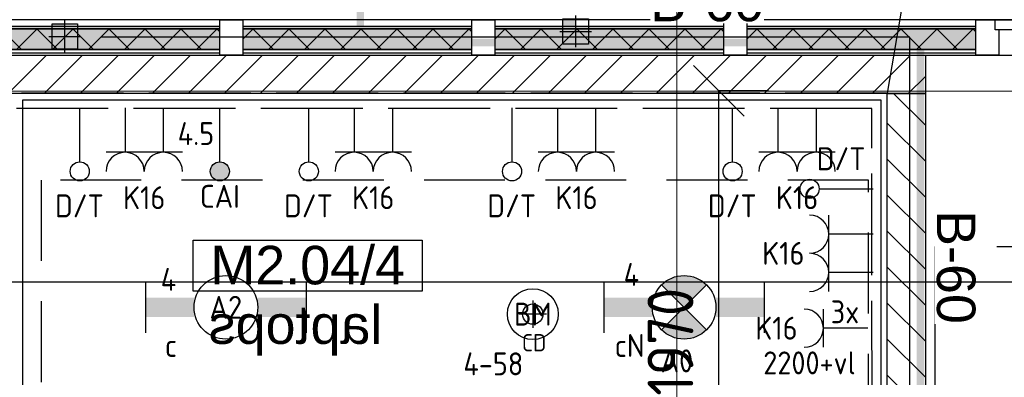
# Model space of a CAD drawing. Header units: millimetres. Extents: x -38032 to 104346, y -31182 to 78566.
# Tile 122 of 213: x 55528 to 59395, y 21949 to 23354. Entities that reach past the tile are written whole.
import ezdxf
from ezdxf.enums import TextEntityAlignment as Align

# ---------------------------------------------------------------- set-up
doc = ezdxf.new("R2010")
doc.units = ezdxf.units.MM
doc.header["$LTSCALE"] = 100
doc.set_wipeout_variables(frame=1)
doc.header["$PDMODE"] = 1
for name, pattern in [('E_GOOT3', [5, 4, -1]), ('HIDDEN', [9.525, 6.35, -3.175]), ('HIDDEN2', [4.7625, 3.175, -1.5875]), ('PHANTOM', [63.5, 31.75, -6.35, 6.35, -6.35, 6.35, -6.35]), ('STYLE_11', [5, 3.888855, -0.416718, 0.277786, -0.416641])]:
    doc.linetypes.add(name, pattern=pattern)
for name, color, linetype in [('AB$1A---_ATTRIB035', 8, 'Continuous'), ('AB$1A---_ATTRIB100', 8, 'Continuous'), ('AL$1A---_ALGEMEEN', 8, 'Continuous'), ('AL------_MAATV', 200, 'Continuous'), ('AL------_MAATVOERING', 2, 'Continuous'), ('AL------_SPARING', 2, 'Continuous'), ('AM$1A---_ARCERING', 8, 'Continuous'), ('AT$1A---_TEKST100', 8, 'Continuous'), ('BOUWKUNDIG', 8, 'Continuous'), ('brandscheiding', 5, 'HIDDEN'), ('EB6511--_ATTRIB', 2, 'Continuous'), ('EL6131--_WG', 3, 'Continuous'), ('EL6222--', 3, 'Continuous'), ('EL6311--', 3, 'Continuous'), ('el6311--nv', 7, 'Continuous'), ('EL6431--', 3, 'Continuous'), ('EL6441--', 3, 'Continuous'), ('EL6511--', 3, 'Continuous'), ('EM6131--', 1, 'Continuous'), ('kabelgoot', 5, 'Continuous'), ('Kastenscheiding', 4, 'PHANTOM'), ('LICHT_TEXT018', 1, 'Continuous'), ('versterkte strook', 7, 'Continuous')]:
    doc.layers.add(name, color=color, linetype=linetype)
doc.layers.add('stramien', color=1, linetype='Continuous', lineweight=9)
doc.styles.add('Arial', font='ARIAL.TTF')
doc.styles.add('BURO-018', font='iso.shx', dxfattribs={"height": 90})
doc.styles.get("Standard").update_dxf_attribs({"font": 'iso.shx'})
doc.dimstyles.new('STABICAD', dxfattribs={"dimscale": 100, "dimtxt": 1.8, "dimasz": 2, "dimexe": 0, "dimexo": 2.5, "dimgap": 1.5, "dimtad": 0, "dimdec": 0, "dimrnd": 10, "dimzin": 0, "dimdsep": 46, "dimtxsty": 'Standard', "dimblk1": 'OBLIQUE', "dimblk2": 'OBLIQUE', "dimsah": 1, "dimcen": -3, "dimadec": 0, "dimazin": 0, "dimtfac": 1, "dimtdec": 0, "dimtofl": 0, "dimtmove": 2, "dimatfit": 3, "dimfxl": 0, "dimtvp": 1.055556, "dimtolj": 1, "dimtzin": 0, "dimarcsym": 0})
pattern_1 = [(135, (0, 0), (70.7107, 70.7107), []), (45, (299.34, -299.34), (70.7107, -70.7107), [])]

# ---------------------------------------------------------------- blocks, each defined once
blk = doc.blocks.new('111304')
at = {"color": 0, "linetype": 'Continuous'}
for p, q in [((-1.5, 4.5), (1.5, 4.5)), ((0, 1), (0, 4.5))]:
    blk.add_line(p, q, dxfattribs=at)
blk.add_arc((0, 6), 1.5, 180, 0, dxfattribs=at)
at = {"color": 0, "linetype": 'Continuous', "style": 'BURO-018'}
for tag, p in [('E_GKAST', (0, 11.5)), ('E_GROEP', (0, 8.5)), ('E_SGROEP', (4.5, 8.5))]:
    blk.add_attdef(tag, text='', height=1.8, dxfattribs=at).set_placement(p, align=Align.MIDDLE)
at = {"color": 0, "linetype": 'Continuous', "style": 'BURO-018', "flags": 1}
for tag, p in [('E_VERMCODE', (13, 8.5)), ('E_MATCODE', (0, 0))]:
    blk.add_attdef(tag, text='', height=1.8, dxfattribs=at).set_placement(p, align=Align.MIDDLE)
blk = doc.blocks.new('_Oblique')
at = {"color": 0, "linetype": 'ByBlock', "lineweight": -2}
blk.add_line((-0.5, -0.5), (0.5, 0.5), dxfattribs=at)
blk = doc.blocks.new('*D135')
at = {"layer": 'AL------_MAATVOERING', "color": 0, "lineweight": -2}
for p, q in [((58469, 23075), (58273.8, 23075)), ((58273.8, 21102.3), (58273.8, 23075)), ((58435.7, 21102.3), (58273.8, 21102.3))]:
    blk.add_line(p, q, dxfattribs=at)
at = {"layer": 'Defpoints', "color": 0}
for p in [(58273.8, 23075), (58719, 23075), (58685.7, 21102.3)]:
    blk.add_point(p, dxfattribs=at)
at = {"layer": 'AL------_MAATVOERING', "color": 0, "lineweight": -2, "xscale": 200, "yscale": 200, "zscale": 200}
for p, rotation in [((58273.8, 23075), 90), ((58273.8, 21102.3), 270)]:
    blk.add_blockref('_Oblique', p, dxfattribs=dict(at, rotation=rotation))
at = {"layer": 'AL------_MAATVOERING', "color": 0, "insert": (58083.8, 22088.7), "char_height": 180, "attachment_point": 5, "rotation": 90}
blk.add_mtext('\\A1;1970', dxfattribs=at)
blk = doc.blocks.new('E00126')
at = {"color": 0, "linetype": 'Continuous'}
for p, q in [((-3, 4.5), (3, 4.5)), ((-1.5, 1), (-1.5, 4.5)), ((1.5, 1), (1.5, 4.5))]:
    blk.add_line(p, q, dxfattribs=at)
for centre in [(-1.5, 6), (1.5, 6)]:
    blk.add_arc(centre, 1.5, 180, 0, dxfattribs=at)
at = {"color": 0, "linetype": 'Continuous', "style": 'BURO-018'}
for tag, p in [('E_GKAST', (0, 11.5)), ('E_GROEP', (0, 8.5)), ('E_SGROEP', (4.5, 8.5))]:
    blk.add_attdef(tag, text='', height=1.8, dxfattribs=at).set_placement(p, align=Align.MIDDLE)
at = {"color": 0, "linetype": 'Continuous', "style": 'BURO-018', "flags": 1}
for tag, p in [('E_VERMCODE', (13, 8.5)), ('E_MATCODE', (0, 0))]:
    blk.add_attdef(tag, text='', height=1.8, dxfattribs=at).set_placement(p, align=Align.MIDDLE)
blk = doc.blocks.new('1115B6630')
at = {"color": 0}
for p, q in [((-6.3, 2), (-6.3, -2)), ((6.3, 2), (6.3, -2))]:
    blk.add_line(p, q, dxfattribs=at)
at = {"color": 0, "linetype": 'Continuous'}
blk.add_circle((0, 0), 2.5, dxfattribs=at)
at = {"color": 0}
for points in [[(-2.5, 0.75), (-6.3, 0.75), (-2.5, -0.75), (-6.3, -0.75)], [(2.5, 0.75), (6.3, 0.75), (2.5, -0.75), (6.3, -0.75)]]:
    blk.add_solid(points, dxfattribs=at)
at = {"color": 0, "linetype": 'Continuous', "style": 'BURO-018'}
for tag, p in [('E_GKAST', (0, 8)), ('E_GROEP', (0, 5)), ('E_SGROEP', (4.5, 5)), ('E_ARMCODE', (0, 0)), ('E_SLET', (4.5, -3))]:
    blk.add_attdef(tag, text='', height=1.8, dxfattribs=at).set_placement(p, align=Align.MIDDLE)
blk = doc.blocks.new('110802A')
at = {"color": 0, "linetype": 'Continuous'}
blk.add_line((0, 5.25), (0, 1), dxfattribs=at)
at = {"color": 0, "linetype": 'Continuous', "const_width": 0.75}
blk.add_lwpolyline([(-0.375, 6, 1), (0.375, 6, 1)], format="xyb", close=True, dxfattribs=at)
at = {"color": 0, "linetype": 'Continuous'}
blk.add_circle((0, 6), 0.75, dxfattribs=at)
at = {"color": 0, "linetype": 'Continuous', "style": 'BURO-018'}
for tag, p in [('E_TEXT2', (0, 9)), ('E_TEXT1', (3.5, 6))]:
    blk.add_attdef(tag, text='', height=1.8, dxfattribs=at).set_placement(p, align=Align.MIDDLE)
at = {"color": 0, "linetype": 'Continuous', "style": 'BURO-018', "flags": 1}
blk.add_attdef('E_MATCODE', text='', height=1.8, dxfattribs=at).set_placement((0, 0), align=Align.MIDDLE)
blk = doc.blocks.new('E00018')
at = {"color": 0, "linetype": 'Continuous'}
for p, q in [((-1.768, -1.768), (1.768, 1.768)), ((1.768, -1.768), (-1.768, 1.768))]:
    blk.add_line(p, q, dxfattribs=at)
at = {"color": 0, "linetype": 'Continuous', "const_width": 2.5}
for points in [[(-0.884, 0.884, -0.198912), (0, 1.25, -0.198912), (0.884, 0.884, -1)], [(-0.884, -0.884, 0.198912), (0, -1.25, 0.198912), (0.884, -0.884, 1)]]:
    blk.add_lwpolyline(points, format="xyb", dxfattribs=at)
blk = doc.blocks.new('1115B6630-NO1')
at = {"color": 0}
for p, q in [((-6.3, 2), (-6.3, -2)), ((6.3, 2), (6.3, -2))]:
    blk.add_line(p, q, dxfattribs=at)
at = {"color": 0, "linetype": 'Continuous'}
blk.add_circle((0, 0), 2.5, dxfattribs=at)
at = {"color": 0}
for points in [[(-2.5, 0.75), (-6.3, 0.75), (-2.5, -0.75), (-6.3, -0.75)], [(2.5, 0.75), (6.3, 0.75), (2.5, -0.75), (6.3, -0.75)]]:
    blk.add_solid(points, dxfattribs=at)
at = {"color": 0, "zscale": 50}
blk.add_blockref('E00018', (0, 0), dxfattribs=at)
at = {"color": 0, "linetype": 'Continuous', "style": 'BURO-018'}
for tag, p in [('E_GKAST', (0, 8)), ('E_GROEP', (0, 5)), ('E_SGROEP', (4.5, 5)), ('E_ARMCODE', (0, 0)), ('E_SLET', (4.5, -3))]:
    blk.add_attdef(tag, text='', height=1.8, dxfattribs=at).set_placement(p, align=Align.MIDDLE)
blk = doc.blocks.new('E00123')
at = {"color": 0, "linetype": 'Continuous'}
blk.add_circle((0, 0), 2, dxfattribs=at)
at = {"color": 0, "linetype": 'Continuous', "style": 'BURO-018'}
for tag, p in [('E_TEXT1', (0, 4.5)), ('E_TEXT2', (0, 0))]:
    blk.add_attdef(tag, text='', height=1.8, dxfattribs=at).set_placement(p, align=Align.MIDDLE)
at = {"color": 0, "linetype": 'Continuous', "style": 'BURO-018', "flags": 1}
blk.add_attdef('E_MATCODE', (0, 0), '', height=1.8, dxfattribs=at)
blk = doc.blocks.new('E00139')
at = {"color": 0, "linetype": 'Continuous'}
blk.add_line((0, 5.25), (0, 1), dxfattribs=at)
blk.add_circle((0, 6), 0.75, dxfattribs=at)
at = {"color": 7, "style": 'BURO-018'}
for tag, p in [('E_COMMENT1', (0, 12)), ('E_DCOM1', (0, 9))]:
    blk.add_attdef(tag, text='', height=1.8, dxfattribs=at).set_placement(p, align=Align.MIDDLE)
at = {"color": 0, "style": 'BURO-018'}
blk.add_attdef('E_TEXT1', text='', height=1.8, dxfattribs=at).set_placement((2.5, 6), align=Align.MIDDLE)
at = {"color": 0, "linetype": 'Continuous', "style": 'BURO-018', "flags": 1}
blk.add_attdef('E_MATCODE', text='', height=1.8, dxfattribs=at).set_placement((0, 0), align=Align.MIDDLE)
blk = doc.blocks.new('Centraaldoos')
at = {"color": 1, "linetype": 'Continuous'}
for p, q in [((0, -2), (0, 2)), ((-2, 0), (2, 0))]:
    blk.add_line(p, q, dxfattribs=at)
at = {"color": 0, "linetype": 'Continuous'}
blk.add_circle((0, 0), 1.5, dxfattribs=at)
at = {"color": 0, "linetype": 'Continuous', "style": 'BURO-018'}
blk.add_attdef('AL_POSNR', text='', height=1.8, dxfattribs=at).set_placement((0, 3), align=Align.CENTER)
at = {"color": 0, "linetype": 'Continuous', "style": 'BURO-018', "flags": 1}
blk.add_attdef('AL_OMS', (0, 0), '', height=1.8, dxfattribs=at)
at = {"layer": 'AL------_MAATV', "style": 'BURO-018'}
blk.add_text('CD', height=2.531, rotation=180, dxfattribs=at).set_placement((1.61, 5.48))
blk = doc.blocks.new('Sparing 100x100')
at = {"color": 0, "linetype": 'Continuous'}
for p, q in [((-2, 2), (2, 2)), ((-2, -2), (-2, 2)), ((2, 2), (2, -2)), ((2, -2), (-2, -2))]:
    blk.add_line(p, q, dxfattribs=at)
at = {"color": 1, "linetype": 'Continuous'}
for p, q in [((0, -2.5), (0, 2.5)), ((-2.5, 0), (2.5, 0))]:
    blk.add_line(p, q, dxfattribs=at)
at = {"color": 0, "linetype": 'Continuous'}
for points in [[(-2, 2), (0, 2), (-2, 0), (0, 0)], [(0, 0), (2, 0), (0, -2), (2, -2)]]:
    blk.add_solid(points, dxfattribs=at)
at = {"color": 0, "linetype": 'Continuous', "style": 'BURO-018'}
blk.add_attdef('AL_POSNR', text='', height=1.8, dxfattribs=at).set_placement((0, 3), align=Align.CENTER)
at = {"color": 0, "linetype": 'Continuous', "style": 'BURO-018', "flags": 1}
blk.add_attdef('AL_OMS', (0, 0), '', height=1.8, dxfattribs=at)
blk = doc.blocks.new('32x_hout-mk 857-p')
at = {"layer": 'AM$1A---_ARCERING', "linetype": 'Continuous', "lineweight": 0}
for points in [[(-5940, 114), (-5040, 114), (-5040, 104), (-5940, 104)], [(-4950, 114), (-4050, 114), (-4050, 104), (-4950, 104)], [(-3960, 114), (-3060, 114), (-3060, 104), (-3960, 104)], [(-2970, 114), (-2070, 114), (-2070, 104), (-2970, 104)]]:
    blk.add_hatch(color=256, dxfattribs=at).paths.add_polyline_path(points)
at = {"layer": 'AL$1A---_ALGEMEEN', "color": 0}
for points in [[(-1080, 139), (-5959, 139), (-5959, 0), (-1080, 0)], [(-5940, 114), (-5040, 114), (-5040, 104), (-5940, 104)], [(-4950, 114), (-4050, 114), (-4050, 104), (-4950, 104)], [(-3960, 114), (-3060, 114), (-3060, 104), (-3960, 104)], [(-2970, 114), (-2070, 114), (-2070, 104), (-2970, 104)]]:
    blk.add_lwpolyline(points, close=True, dxfattribs=at)
at = {"color": 0}
for points in [[(-5940, 23), (-5040, 23), (-5040, 8), (-5940, 8)], [(-4950, 23), (-4050, 23), (-4050, 8), (-4950, 8)], [(-3960, 23), (-3060, 23), (-3060, 8), (-3960, 8)], [(-2970, 23), (-2070, 23), (-2070, 8), (-2970, 8)]]:
    blk.add_wipeout(points, dxfattribs=at).dxf.layer = 'AL$1A---_ALGEMEEN'
at = {"layer": 'AM$1A---_ARCERING', "linetype": 'Continuous', "lineweight": 0}
for points in [[(-5940, 104), (-5040, 104), (-5040, 23), (-5940, 23)], [(-4950, 104), (-4050, 104), (-4050, 23), (-4950, 23)], [(-3960, 104), (-3060, 104), (-3060, 23), (-3960, 23)], [(-2970, 104), (-2070, 104), (-2070, 23), (-2970, 23)]]:
    blk.add_hatch(color=256, dxfattribs=at).paths.add_polyline_path(points)
at = {"layer": 'AM$1A---_ARCERING', "linetype": 'Continuous', "lineweight": 5}
h = blk.add_hatch(dxfattribs=at)
h.set_pattern_fill('ISOLATIE', color=256, style=0, pattern_type=2)
h.set_pattern_definition(pattern_1)
h.paths.add_polyline_path([(-5940, 104), (-5040, 104), (-5040, 23), (-5940, 23)])
h = blk.add_hatch(dxfattribs=at)
h.set_pattern_fill('ISOLATIE', color=256, style=0, pattern_type=2)
h.set_pattern_definition(pattern_1)
h.paths.add_polyline_path([(-4950, 104), (-4050, 104), (-4050, 23), (-4950, 23)])
h = blk.add_hatch(dxfattribs=at)
h.set_pattern_fill('ISOLATIE', color=256, style=0, pattern_type=2)
h.set_pattern_definition(pattern_1)
h.paths.add_polyline_path([(-3960, 104), (-3060, 104), (-3060, 23), (-3960, 23)])
h = blk.add_hatch(dxfattribs=at)
h.set_pattern_fill('ISOLATIE', color=256, style=0, pattern_type=2)
h.set_pattern_definition(pattern_1)
h.paths.add_polyline_path([(-2970, 104), (-2070, 104), (-2070, 23), (-2970, 23)])
at = {"layer": 'AL$1A---_ALGEMEEN', "color": 0}
for points in [[(-5940, 104), (-5040, 104), (-5040, 23), (-5940, 23)], [(-4950, 104), (-4050, 104), (-4050, 23), (-4950, 23)], [(-3960, 104), (-3060, 104), (-3060, 23), (-3960, 23)], [(-2970, 104), (-2070, 104), (-2070, 23), (-2970, 23)], [(-5940, 23), (-5040, 23), (-5040, 8), (-5940, 8)], [(-4950, 23), (-4050, 23), (-4050, 8), (-4950, 8)], [(-3960, 23), (-3060, 23), (-3060, 8), (-3960, 8)], [(-2970, 23), (-2070, 23), (-2070, 8), (-2970, 8)]]:
    blk.add_lwpolyline(points, close=True, dxfattribs=at)
at = {"color": 0}
for points in [[(-5040, 139), (-4950, 139), (-4950, 0), (-5040, 0)], [(-4050, 139), (-3960, 139), (-3960, 0), (-4050, 0)], [(-3060, 139), (-2970, 139), (-2970, 0), (-3060, 0)], [(-2070, 139), (-1980, 139), (-1980, 0), (-2070, 0)]]:
    blk.add_wipeout(points, dxfattribs=at).dxf.layer = 'AL$1A---_ALGEMEEN'
at = {"layer": 'AL$1A---_ALGEMEEN', "color": 0}
for points in [[(-5040, 139), (-4950, 139), (-4950, 0), (-5040, 0)], [(-4050, 139), (-3960, 139), (-3960, 0), (-4050, 0)], [(-3060, 139), (-2970, 139), (-2970, 0), (-3060, 0)], [(-2070, 139), (-1980, 139), (-1980, 0), (-2070, 0)]]:
    blk.add_lwpolyline(points, close=True, dxfattribs=at)
at = {"color": 0}
blk.add_wipeout([(-1995, 139), (-1065, 139), (-1065, 99), (-1995, 99)], dxfattribs=at).dxf.layer = 'AL$1A---_ALGEMEEN'
at = {"layer": 'AL$1A---_ALGEMEEN', "color": 0}
blk.add_lwpolyline([(-1995, 139), (-1065, 139), (-1065, 99), (-1995, 99)], close=True, dxfattribs=at)
blk = doc.blocks.new('txt-brandw.60')
at = {"color": 0}
blk.add_wipeout([(-223.5, -118.5), (223.5, -118.5), (223.5, 124.9), (-223.5, 124.9)], dxfattribs=at).dxf.layer = 'AL$1A---_ALGEMEEN'
at = {"layer": 'AT$1A---_TEKST100', "insert": (0, -112.2), "char_height": 151.525, "attachment_point": 8, "line_spacing_factor": 0.967741, "style": 'Arial'}
blk.add_mtext('{\\C256;\\lB-60}', dxfattribs=at)
blk = doc.blocks.new('tekst 12 pts')
at = {"layer": 'AL$1A---_ALGEMEEN', "color": 0, "style": 'Arial'}
blk.add_attdef('naam_ruimte', text='', height=151.5, dxfattribs=at).set_placement((0, -41.1), align=Align.TOP_CENTER)
at = {"layer": 'AL$1A---_ALGEMEEN', "color": 0, "flags": 1}
for tag, p in [('oppervlakte', (-264.6, -1003)), ('stramiennummer', (-264.6, -1275.7))]:
    blk.add_attdef(tag, p, '', height=151.5, dxfattribs=at)
blk = doc.blocks.new('serviceblok model B')
at = {"layer": 'AL$1A---_ALGEMEEN', "color": 0}
ref = blk.add_blockref('tekst 12 pts', (2473.9, 7749.3), dxfattribs=dict(at, xscale=-1))
ref.add_attrib('naam_ruimte', 'laptops', dxfattribs={"layer": 'AB$1A---_ATTRIB100', "height": 151.52, "style": 'Arial'}).set_placement((2473.9, 7708.2), align=Align.TOP_CENTER)
at = {"color": 0}
blk.add_wipeout([(751.2, 6225), (751.2, 6075), (150, 6075), (150, 3400), (751.2, 3400), (751.2, 3250), (0, 3250), (0, 8541), (150, 8541), (150, 6225)], dxfattribs=at).dxf.layer = 'AL$1A---_ALGEMEEN'
at = {"layer": 'AM$1A---_ARCERING', "linetype": 'Continuous', "lineweight": 5}
h = blk.add_hatch(dxfattribs=at)
h.set_pattern_fill('KALKZANDSTEEN', color=256, style=0, pattern_type=2)
h.set_pattern_definition([(45, (0, 0), (70.7107, -70.7107), [])])
h.paths.add_polyline_path([(3720, 6075), (3720, 6225), (150, 6225), (150, 8541), (0, 8541), (0, 6225), (0, 6075), (0, 3400), (0, 3250), (1500, 3250), (1500, 3400), (1500, 6075)])
h.paths.add_polyline_path([(150, 3400), (150, 6075), (1350, 6075), (1350, 3400)], flags=16)
at = {"layer": 'AL$1A---_ALGEMEEN', "color": 0, "flags": 128}
blk.add_lwpolyline([(3720, 6075), (3720, 6225), (150, 6225), (150, 8541), (0, 8541), (0, 6225), (0, 6075), (0, 3400), (0, 3250), (1500, 3250), (1500, 3400), (1500, 6075)], close=True, dxfattribs=at)
blk = doc.blocks.new('ruimtenummer')
at = {"layer": 'AL$1A---_ALGEMEEN', "color": 0, "flags": 1}
for tag, p in [('peil', (-450, -397.1)), ('onderdeel', (-450, -669.8))]:
    blk.add_attdef(tag, p, '', height=151.5, dxfattribs=at)
at = {"color": 0}
blk.add_wipeout([(-450, 100), (450, 100), (450, -100), (-450, -100)], dxfattribs=at).dxf.layer = 'AL$1A---_ALGEMEEN'
at = {"layer": 'AL$1A---_ALGEMEEN', "color": 0}
blk.add_lwpolyline([(-450, 100), (450, 100), (450, -100), (-450, -100)], close=True, dxfattribs=at)
at = {"layer": 'AL$1A---_ALGEMEEN', "color": 0, "style": 'Arial'}
blk.add_attdef('ruimtenummer', text='', height=151.5, dxfattribs=at).set_placement((0, 78), align=Align.TOP_CENTER)
blk = doc.blocks.new('200254 W 212 3 04-12-2007')
at = {"layer": 'AL$1A---_ALGEMEEN'}
blk.add_blockref('32x_hout-mk 857-p', (25156, -1771.6), dxfattribs=at)
blk.add_blockref('txt-brandw.60', (22030.4, -1528.2), dxfattribs=at)
at = {"layer": 'AL$1A---_ALGEMEEN', "xscale": -1}
blk.add_blockref('serviceblok model B', (22887, -10462.6), dxfattribs=at)
at = {"layer": 'AM$1A---_ARCERING', "linetype": 'Continuous', "lineweight": 5}
h = blk.add_hatch(dxfattribs=at)
h.set_pattern_fill('KALKZANDSTEEN', color=256, scale=50, style=0, pattern_type=2)
h.set_pattern_definition([(45, (-987935.49, -175784.82), (70.710678, -70.710678), [])])
h.paths.add_polyline_path([(19202, -1771.6), (22887, -1771.6), (22887, -1921.6), (19202, -1921.6)])
at = {"layer": 'AL$1A---_ALGEMEEN'}
for points in [[(19202, -1771.6), (22887, -1771.6), (22887, -1921.6), (19202, -1921.6)], [(25662, -17188.8), (22037, -17188.8), (22037, -11112.6), (22937, -11112.6), (22937, -7877.6), (24352, -7877.6), (24352, -3527.6), (22926, -3527.6), (22926, -2523.6), (25387, -2523.6), (25387, -11115), (29287, -11112.6), (29287, -16588.8), (25662, -16588.8)]]:
    blk.add_lwpolyline(points, close=True, dxfattribs=at)
at = {"layer": 'stramien', "linetype": 'STYLE_11', "ltscale": 50}
for p, q in [((21911, -38914.6), (21911, 22365.4)), ((-37699, -1912.6), (65520.6, -1912.6))]:
    blk.add_line(p, q, dxfattribs=at)
at = {"layer": 'AL$1A---_ALGEMEEN'}
ref = blk.add_blockref('ruimtenummer', (20460.9, -2598.6), dxfattribs=at)
ref.add_attrib('ruimtenummer', 'M2.04/4', dxfattribs={"layer": 'AB$1A---_ATTRIB035', "height": 151.52, "style": 'Arial'}).set_placement((20460.9, -2520.6), align=Align.TOP_CENTER)
blk.add_lwpolyline([(19342, -1946.6), (22712, -1946.6), (22712, -4212.6), (19342, -4212.6)], close=True, dxfattribs=at)
at = {"layer": 'AL$1A---_ALGEMEEN', "rotation": 270}
blk.add_blockref('txt-brandw.60', (23042.3, -2603.9), dxfattribs=at)

msp = doc.modelspace()

# ---------------------------------------------------------------- block references
at = {"layer": 'BOUWKUNDIG'}
msp.add_blockref('200254 W 212 3 04-12-2007', (36198, 24986.5), dxfattribs=at)

# ---------------------------------------------------------------- next in the draw order: linework, layer by layer
at = {"layer": 'brandscheiding', "const_width": 30}
msp.add_lwpolyline([(29397.9, 25537.6), (56865.6, 25537.6), (56865.6, 23264.5), (59066.6, 23264.5), (59066.6, 13992.7), (58122.5, 13992.7), (58122.5, 6509.6), (53096.3, 5898.3), (53096.3, 6042.1), (48112.7, 5538.6), (48130.7, 5340.8), (27536.8, 3072.4)], dxfattribs=at)
at = {"layer": 'EL6131--_WG', "linetype": 'E_GOOT3'}
for p, q in [((58935, 23066), (55515, 23066)), ((58936, 20850), (58935, 23066)), ((58875, 23006), (55515, 23006)), ((58876, 20850), (58875, 23006))]:
    msp.add_line(p, q, dxfattribs=at)
at = {"layer": 'EM6131--'}
msp.add_line((59016.2, 23542.4), (58935, 23066), dxfattribs=at)
at = {"layer": 'Kastenscheiding'}
for p, q in [((59024, 23285.6), (15871, 23285.6)), ((59024, 13985.4), (59024, 23285.6))]:
    msp.add_line(p, q, dxfattribs=at)
at = {"layer": 'LICHT_TEXT018', "linetype": 'HIDDEN2'}
msp.add_lwpolyline([(55612.3, 21724.2), (58862.3, 21724.2), (58862.3, 22724.2), (55612.3, 22724.2)], close=True, dxfattribs=at)
at = {"layer": 'versterkte strook'}
msp.add_line((8368.1, 22325), (81845.1, 22325), dxfattribs=at)

# ---------------------------------------------------------------- next in the draw order: block references
at = {"layer": 'AL------_SPARING', "xscale": 25, "yscale": 25, "zscale": 25}
for p in [(57711.5, 23308.3), (55704.6, 23288.5)]:
    msp.add_blockref('Sparing 100x100', p, dxfattribs=at)
at = {"layer": 'AL------_SPARING', "xscale": 26.66666666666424, "yscale": 26.66666666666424, "zscale": 26.66666666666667, "rotation": 180}
msp.add_blockref('Centraaldoos', (57543.1, 22197.5), dxfattribs=at)
at = {"layer": 'EL6222--'}
ref = msp.add_blockref('E00126', (56016.7, 23058.4), dxfattribs=dict(at, xscale=50, yscale=50, zscale=50, rotation=180))
ref.add_attrib('E_GROEP', 'K16', dxfattribs={"layer": '0', "color": 1, "linetype": 'Continuous', "height": 90, "style": 'BURO-018'}).set_placement((56016.7, 22655.1), align=Align.MIDDLE)
ref = msp.add_blockref('E00126', (56916.3, 23058.4), dxfattribs=dict(at, xscale=50, yscale=50, zscale=50, rotation=180))
ref.add_attrib('E_GROEP', 'K16', dxfattribs={"layer": '0', "color": 1, "linetype": 'Continuous', "height": 90, "style": 'BURO-018'}).set_placement((56916.3, 22655.1), align=Align.MIDDLE)
ref = msp.add_blockref('E00126', (57714.6, 23058.4), dxfattribs=dict(at, xscale=50, yscale=50, zscale=50, rotation=180))
ref.add_attrib('E_GROEP', 'K16', dxfattribs={"layer": '0', "color": 1, "linetype": 'Continuous', "height": 90, "style": 'BURO-018'}).set_placement((57714.6, 22655.1), align=Align.MIDDLE)
ref = msp.add_blockref('E00126', (58581.1, 23058.4), dxfattribs=dict(at, xscale=50, yscale=50, zscale=50, rotation=180))
ref.add_attrib('E_GROEP', 'K16', dxfattribs={"layer": '0', "color": 1, "linetype": 'Continuous', "height": 90, "style": 'BURO-018'}).set_placement((58581.1, 22655.1), align=Align.MIDDLE)
ref = msp.add_blockref('E00126', (58930.5, 22436.5), dxfattribs=dict(at, xscale=50, yscale=50, zscale=50, rotation=90))
ref.add_attrib('E_GROEP', 'K16', dxfattribs={"layer": '0', "color": 1, "linetype": 'Continuous', "height": 90, "style": 'BURO-018'}).set_placement((58527.2, 22436.5), align=Align.MIDDLE)
ref = msp.add_blockref('111304', (58909.4, 22142.2), dxfattribs=dict(at, xscale=50, yscale=50, zscale=50, rotation=90))
ref.add_attrib('E_GROEP', 'K16', dxfattribs={"layer": '0', "color": 1, "linetype": 'Continuous', "height": 90, "style": 'BURO-018'}).set_placement((58582.9, 22142.2), align=Align.MIDDLE_RIGHT)
at = {"layer": 'EL6311--'}
ref = msp.add_blockref('1115B6630', (56337.3, 22224.2), dxfattribs=dict(at, xscale=50, yscale=50, zscale=50))
ref.add_attrib('E_ARMCODE', 'A2', dxfattribs={"layer": '0', "color": 1, "linetype": 'Continuous', "height": 90, "style": 'BURO-018'}).set_placement((56337.3, 22224.2), align=Align.MIDDLE)
ref.add_attrib('E_SLET', 'c', dxfattribs={"layer": '0', "color": 1, "linetype": 'Continuous', "height": 90, "style": 'BURO-018'}).set_placement((56121.8, 22074.2), align=Align.MIDDLE)
ref.add_attrib('E_GROEP', '4', dxfattribs={"layer": '0', "color": 1, "linetype": 'Continuous', "height": 90, "style": 'BURO-018'}).set_placement((56111.9, 22334.2), align=Align.MIDDLE)
at = {"layer": 'el6311--nv'}
ref = msp.add_blockref('1115B6630-NO1', (58137.3, 22224.2), dxfattribs=dict(at, xscale=50, yscale=50, zscale=50))
ref.add_attrib('E_ARMCODE', 'A0', dxfattribs={"layer": '0', "color": 1, "linetype": 'Continuous', "height": 90, "style": 'BURO-018'}).set_placement((58109, 22013.6), align=Align.MIDDLE)
ref.add_attrib('E_SLET', 'cN', dxfattribs={"layer": '0', "color": 1, "linetype": 'Continuous', "height": 90, "style": 'BURO-018'}).set_placement((57923.4, 22074.2), align=Align.MIDDLE)
ref.add_attrib('E_GROEP', '4', dxfattribs={"layer": '0', "color": 1, "linetype": 'Continuous', "height": 90, "style": 'BURO-018'}).set_placement((57930.3, 22353.5), align=Align.MIDDLE)
at = {"layer": 'EL6431--'}
ref = msp.add_blockref('110802A', (56313.6, 23058.4), dxfattribs=dict(at, xscale=50, yscale=50, zscale=50, rotation=180))
ref.add_attrib('E_TEXT1', 'CAI', dxfattribs={"layer": '0', "color": 1, "linetype": 'Continuous', "height": 90, "style": 'BURO-018'}).set_placement((56313.8, 22660.3), align=Align.MIDDLE)
at = {"layer": 'EL6441--'}
ref = msp.add_blockref('E00139', (55763.5, 23058.4), dxfattribs=dict(at, xscale=50, yscale=50, zscale=50, rotation=180))
ref.add_attrib('E_TEXT1', 'D/T', dxfattribs={"layer": '0', "color": 1, "height": 90, "style": 'BURO-018'}).set_placement((55762.1, 22623.1), align=Align.MIDDLE)
ref = msp.add_blockref('E00139', (56663.2, 23058.4), dxfattribs=dict(at, xscale=50, yscale=50, zscale=50, rotation=180))
ref.add_attrib('E_TEXT1', 'D/T', dxfattribs={"layer": '0', "color": 1, "height": 90, "style": 'BURO-018'}).set_placement((56661.8, 22623.1), align=Align.MIDDLE)
ref = msp.add_blockref('E00139', (57461.5, 23058.4), dxfattribs=dict(at, xscale=50, yscale=50, zscale=50, rotation=180))
ref.add_attrib('E_TEXT1', 'D/T', dxfattribs={"layer": '0', "color": 1, "height": 90, "style": 'BURO-018'}).set_placement((57460.1, 22623.1), align=Align.MIDDLE)
ref = msp.add_blockref('E00139', (58327.9, 23058.4), dxfattribs=dict(at, xscale=50, yscale=50, zscale=50, rotation=180))
ref.add_attrib('E_TEXT1', 'D/T', dxfattribs={"layer": '0', "color": 1, "height": 90, "style": 'BURO-018'}).set_placement((58326.6, 22623.1), align=Align.MIDDLE)
ref = msp.add_blockref('E00139', (58930.5, 22689.7), dxfattribs=dict(at, xscale=50, yscale=50, zscale=50, rotation=90))
ref.add_attrib('E_TEXT1', 'D/T', dxfattribs={"layer": '0', "color": 1, "height": 90, "style": 'BURO-018'}).set_placement((58754, 22808.1), align=Align.MIDDLE)
at = {"layer": 'EL6511--'}
ref = msp.add_blockref('E00123', (57543.1, 22197.5), dxfattribs=dict(at, xscale=50, yscale=50, zscale=50))
ref.add_attrib('E_TEXT2', 'BM', dxfattribs={"layer": 'EB6511--_ATTRIB', "color": 1, "linetype": 'Continuous', "height": 90, "style": 'BURO-018'}).set_placement((57543.1, 22197.5), align=Align.MIDDLE)
ref.add_attrib('E_TEXT1', '4-58', dxfattribs={"layer": 'EB6511--_ATTRIB', "color": 1, "linetype": 'Continuous', "height": 90, "style": 'BURO-018'}).set_placement((57388.1, 22002.2), align=Align.MIDDLE)

# ---------------------------------------------------------------- next in the draw order: texts
at = {"layer": 'EL6222--', "color": 1, "style": 'BURO-018'}
msp.add_text('3x', height=90, dxfattribs=at).set_placement((58713.3, 22161.5))
at = {"layer": 'EL6431--', "color": 1}
msp.add_text('4.5', height=90, dxfattribs=at).set_placement((56148.1, 22861.8))
at = {"layer": 'kabelgoot', "color": 1}
msp.add_text('2200+vl', height=90, dxfattribs=at).set_placement((58448.4, 21960.9))

# ---------------------------------------------------------------- next in the draw order: dimensions: what is measured, and where the dimension line sits
at = {"layer": 'AL------_MAATVOERING'}
dim = msp.add_linear_dim(base=(58273.8, 23075), p1=(58685.7, 21102.3), p2=(58719, 23075), angle=90, dimstyle='STABICAD', dxfattribs=at)
dim.commit()
dim.dimension.update_dxf_attribs({"geometry": '*D135', "text_midpoint": (58083.8, 22088.7)})

doc.saveas('drawing.dxf')
